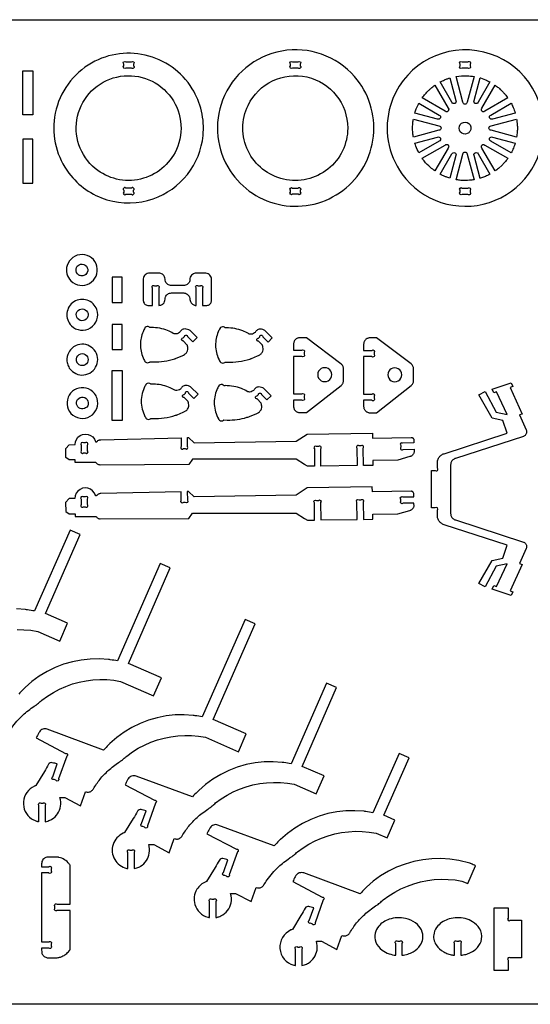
# Model space of a CAD drawing. Extents: x -4.3 to 32, y 14.1 to 33.8.
# Tile 3 of 5: x 7.4 to 17.6, y 14.1 to 33.8. Entities that reach past the tile are written whole.
import ezdxf

# ---------------------------------------------------------------- set-up
doc = ezdxf.new("R2010")
doc.units = 0
doc.header["$MEASUREMENT"] = 0
doc.layers.get('0').update_dxf_attribs({"linetype": 'CONTINUOUS'})
doc.layers.add('SECTIONCUTEDGES', color=18, linetype='CONTINUOUS')

msp = doc.modelspace()

# ---------------------------------------------------------------- linework, layer by layer
for points in [[(31.975, 33.787), (31.975, 14.136), (-4.279, 14.136), (-4.279, 33.787)], [(7.665, 31.889), (7.466, 31.889), (7.466, 32.764), (7.665, 32.764)], [(9.449, 25.787), (9.25, 25.787), (9.25, 26.783), (9.449, 26.783)]]:
    msp.add_lwpolyline(points, close=True)
at = {"layer": 'SECTIONCUTEDGES'}
for points in [[(8.386, 30.723, 0.158451), (9.145, 30.194, 0.158579), (10.069, 30.213, 0.143083), (10.752, 30.7, 0.143219), (11.064, 31.476, 0.081543), (11.033, 31.962, 0.08205), (10.848, 32.41, 0.41824), (8.772, 32.883, 0.217104), (8.1, 31.845, 0.09957), (8.13, 31.254, 0.099953)], [(11.604, 30.773, 0.43471), (13.855, 30.38, 0.435012), (14.089, 32.652, 0.263114), (12.638, 33.162, 0.263168), (11.454, 32.182, 0.118408), (11.36, 31.459, 0.118485)], [(15.034, 30.712, 0.325322), (16.781, 30.139, 0.325497), (17.862, 31.624, 0.371858), (16.529, 33.169, 0.371962), (14.806, 32.076, 0.115164), (14.761, 31.367, 0.115322)], [(9.523, 32.947), (9.634, 32.947, -1), (9.678, 32.902), (9.678, 32.866, -1), (9.634, 32.822), (9.523, 32.822, -1), (9.479, 32.866), (9.479, 32.902, -1)], [(12.851, 32.947), (12.962, 32.947, -1), (13.006, 32.902), (13.006, 32.866, -1), (12.962, 32.822), (12.851, 32.822, -1), (12.807, 32.866), (12.807, 32.902, -1)], [(16.35, 32.821), (16.24, 32.821, -1), (16.195, 32.865), (16.195, 32.902, -1), (16.24, 32.946), (16.35, 32.946, -1), (16.395, 32.902), (16.395, 32.865, -1)], [(8.912, 30.817, -0.621062), (9.341, 32.643, -0.621375), (10.531, 31.194, -0.233521), (9.814, 30.606, -0.233759)], [(13.952, 31.624, -0.481507), (12.673, 30.604, -0.481693), (11.963, 32.078, -0.349808), (13.139, 32.644, -0.349977)], [(15.993, 32.625), (16.114, 32.172, -1), (16.033, 32.139), (15.799, 32.545, -0.012176), (15.887, 32.586, -0.019565), (15.943, 32.609, -0.009363), (15.968, 32.617, 0.003121)], [(16.474, 32.654), (16.337, 32.143, -1), (16.251, 32.143), (16.115, 32.654, -0.057699), (16.339, 32.668, -0.024823)], [(16.79, 32.546), (16.555, 32.139, -1), (16.474, 32.172), (16.595, 32.626, 0.006199), (16.6, 32.625, -0.0186), (16.605, 32.624), (16.702, 32.588, -0.018388), (16.746, 32.567, 0.006129)], [(15.692, 32.479), (15.957, 32.021, -1), (15.896, 31.961), (15.439, 32.225, -0.014778), (15.5, 32.304, -0.028539), (15.572, 32.38, -0.018438), (15.616, 32.42, -0.011345)], [(17.15, 32.225), (16.692, 31.961, -1), (16.632, 32.021), (16.896, 32.479, 0.006303), (16.928, 32.456, -0.01891), (16.96, 32.431, -0.017187), (16.999, 32.397, -0.012321), (17.049, 32.347, -0.018926), (17.091, 32.3, -0.012469)], [(15.373, 32.119), (15.779, 31.884, -1), (15.746, 31.803), (15.293, 31.925, -0.012918), (15.321, 32.005, -0.018758), (15.343, 32.06, -0.010898), (15.358, 32.089, 0.003632)], [(17.296, 31.925), (16.843, 31.804, -1), (16.809, 31.884), (17.215, 32.119, -0.026072), (17.255, 32.035, -0.02074)], [(15.264, 31.803), (15.774, 31.666, -1), (15.774, 31.581), (15.264, 31.444, 0.006429), (15.258, 31.481, -0.01929), (15.253, 31.518), (15.247, 31.624), (15.253, 31.729, -0.018896), (15.258, 31.766, 0.006298)], [(16.34, 31.514, -0.761731), (16.199, 31.695, -0.761062), (16.413, 31.612, -0.135678), (16.39, 31.553, -0.135247)], [(17.325, 31.444), (16.814, 31.581, -1), (16.814, 31.666), (17.324, 31.803, -0.005477), (17.334, 31.726, -0.027167), (17.34, 31.629, -0.022163), (17.337, 31.549, -0.016966)], [(15.292, 31.322), (15.746, 31.444, -1), (15.779, 31.363), (15.373, 31.128, -0.020623), (15.313, 31.261, -0.019978), (15.294, 31.313, -0.019766), (15.293, 31.318, 0.006588)], [(17.215, 31.128), (16.809, 31.363, -1), (16.843, 31.444), (17.296, 31.323, -0.023422), (17.261, 31.226, -0.022486)], [(15.439, 31.022), (15.896, 31.286, -1), (15.957, 31.226), (15.693, 30.768, -0.019294), (15.606, 30.837, -0.045903), (15.479, 30.968, -0.008546), (15.46, 30.992, -0.007227)], [(16.896, 30.768), (16.632, 31.226, -1), (16.692, 31.286), (17.15, 31.022, -0.014529), (17.082, 30.936, -0.022653), (17.034, 30.883), (16.96, 30.816, -0.018394), (16.928, 30.792, 0.006131)], [(15.799, 30.702), (16.033, 31.109, -1), (16.114, 31.075), (15.993, 30.622, -0.012234), (15.915, 30.649, -0.017991), (15.863, 30.671, -0.010478), (15.831, 30.686, 0.003492)], [(16.115, 30.593), (16.252, 31.104, -1), (16.337, 31.104), (16.474, 30.593, -0.013089), (16.382, 30.582, -0.036535), (16.242, 30.579, -0.015577), (16.186, 30.584, -0.012352)], [(16.596, 30.621), (16.474, 31.075, -1), (16.555, 31.109), (16.79, 30.702, 0.006248), (16.746, 30.68, -0.018746), (16.702, 30.659), (16.605, 30.624, -0.018599), (16.6, 30.623, 0.006199)], [(9.523, 30.302), (9.634, 30.302, 1), (9.678, 30.346), (9.678, 30.383, 1), (9.634, 30.427), (9.523, 30.427, 1), (9.479, 30.383), (9.479, 30.346, 1)], [(12.851, 30.427), (12.962, 30.427, -1), (13.006, 30.383), (13.006, 30.346, -1), (12.962, 30.302), (12.851, 30.302, -1), (12.807, 30.346), (12.807, 30.383, -1)], [(16.395, 30.382), (16.395, 30.346, -1), (16.35, 30.301), (16.24, 30.301, -1), (16.195, 30.346), (16.195, 30.382, -1), (16.24, 30.426), (16.35, 30.426, -1)], [(8.426, 28.574, 0.75949), (8.943, 28.866, 0.759547), (8.35, 28.883, 0.136656), (8.345, 28.718, 0.136693)], [(8.556, 28.712, -0.296821), (8.538, 28.844, -0.226812), (8.614, 28.906, -0.287658), (8.735, 28.866, -0.292131), (8.75, 28.741, -0.2076), (8.681, 28.68, -0.142803), (8.609, 28.679, -0.06574), (8.585, 28.689, -0.08291)], [(10.054, 28.084), (10.054, 28.43, 0.08601), (10.051, 28.434, -0.186349), (10.045, 28.453, -0.284949), (10.063, 28.48, -0.285005), (10.095, 28.476, -0.066648), (10.097, 28.475, 0.145329), (10.098, 28.474), (10.137, 28.474, 0.08601), (10.142, 28.477, -0.186349), (10.16, 28.483, -0.284949), (10.188, 28.465, -0.285005), (10.184, 28.432, -0.066648), (10.183, 28.431, 0.145329), (10.182, 28.43), (10.182, 28.084, 0.052408), (10.218, 28.091, 0.128325), (10.27, 28.121, 0.197605), (10.306, 28.207, -0.097222), (10.316, 28.256, -0.148336), (10.36, 28.311, -0.139985), (10.431, 28.333), (10.677, 28.333, -0.145828), (10.749, 28.309, -0.209993), (10.8, 28.225, -0.026239), (10.802, 28.202, 0.09194), (10.811, 28.161, 0.131652), (10.85, 28.11, 0.131653), (10.909, 28.085, 0.024549), (10.917, 28.085, -0.008181), (10.926, 28.084), (10.926, 28.43, 0.08601), (10.923, 28.434, -0.186349), (10.916, 28.453, -0.284949), (10.935, 28.48, -0.285005), (10.967, 28.476, -0.066648), (10.968, 28.475, 0.145329), (10.97, 28.474), (11.006, 28.474, 0.079593), (11.011, 28.477, -0.210465), (11.033, 28.483, -0.269976), (11.058, 28.463, -0.269963), (11.053, 28.432, -0.065724), (11.052, 28.431, 0.145463), (11.051, 28.43), (11.051, 28.084, 0.002017), (11.14, 28.085, 0.096696), (11.173, 28.092, 0.147636), (11.216, 28.128, 0.140954), (11.234, 28.184), (11.234, 28.605, 0.17911), (11.2, 28.689, 0.186027), (11.122, 28.729, 0.012625), (11.118, 28.729, 0.006307), (11.109, 28.73), (10.926, 28.73, 0.145828), (10.853, 28.705, 0.209993), (10.802, 28.621, 0.026239), (10.8, 28.599, -0.09194), (10.792, 28.557, -0.148336), (10.747, 28.503, -0.139985), (10.677, 28.481), (10.431, 28.481, -0.145828), (10.358, 28.505, -0.209993), (10.307, 28.589, -0.026239), (10.305, 28.611, 0.09194), (10.297, 28.653, 0.148336), (10.252, 28.707, 0.139985), (10.182, 28.73), (9.995, 28.73, 0.17911), (9.911, 28.696, 0.186027), (9.871, 28.618, 0.012625), (9.871, 28.614, 0.006307), (9.87, 28.605), (9.87, 28.184, 0.17911), (9.897, 28.117, 0.185411), (9.96, 28.085, 0.029365), (9.979, 28.084, -0.004893)], [(8.434, 27.68, 0.351914), (8.817, 27.638, 0.351881), (8.941, 28.003, 0.47942), (8.486, 28.157, 0.479384)], [(8.56, 27.822, -0.256361), (8.539, 27.934, -0.256996), (8.622, 28.012, -0.591095), (8.764, 27.861, -0.591899)], [(10.861, 27.357), (10.946, 27.442), (10.804, 27.585, 0.061834), (10.783, 27.597, 0.071753), (10.726, 27.613, 0.070796), (10.683, 27.613, 0.180454), (10.622, 27.58, 0.028701), (10.608, 27.561, -0.064537), (10.592, 27.543, -0.217452), (10.5, 27.516, -0.101565), (10.47, 27.526, 0.041153), (10.357, 27.582, 0.049712), (10.199, 27.628, 0.047932), (10.03, 27.642, 0.029051), (10.011, 27.641, -0.120977), (10.006, 27.641, -0.127528), (10.001, 27.644, 0.109877), (9.983, 27.658, 0.146598), (9.947, 27.663, 0.139937), (9.911, 27.646, 0.08355), (9.903, 27.635, 0.02938), (9.865, 27.56, 0.101616), (9.812, 27.303, 0.099445), (9.865, 27.04, 0.034322), (9.902, 26.967, 0.123945), (9.918, 26.95, 0.1368), (9.956, 26.94, 0.136799), (9.995, 26.95, 0.077822), (10, 26.955, -0.14103), (10.006, 26.959), (10.072, 26.956, 0.043069), (10.284, 26.969, 0.041404), (10.498, 27.02, 0.004978), (10.517, 27.026, 0.008098), (10.529, 27.031), (10.648, 27.081, 0.024375), (10.696, 27.106, 0.129126), (10.741, 27.152, 0.09051), (10.758, 27.202, 0.090384), (10.757, 27.254, 0.012931), (10.75, 27.288, 0.06611), (10.747, 27.294), (10.667, 27.375, 0.08601), (10.662, 27.377, -0.186349), (10.644, 27.385, -0.284949), (10.638, 27.418, -0.285005), (10.664, 27.438, -0.066648), (10.665, 27.438, 0.145329), (10.667, 27.438), (10.693, 27.464, 0.08601), (10.694, 27.469, -0.186349), (10.703, 27.486, -0.284949), (10.735, 27.493, -0.285005), (10.755, 27.467, -0.066648), (10.755, 27.465, 0.145329), (10.755, 27.464)], [(12.362, 27.352), (12.447, 27.436), (12.305, 27.579, 0.061834), (12.285, 27.592, 0.071753), (12.228, 27.608, 0.070796), (12.184, 27.608, 0.180454), (12.124, 27.575, 0.028701), (12.11, 27.556, -0.064537), (12.094, 27.538, -0.217452), (12.001, 27.51, -0.101565), (11.972, 27.521, 0.041153), (11.858, 27.577, 0.049712), (11.701, 27.622, 0.047932), (11.532, 27.637, 0.029051), (11.512, 27.635, -0.120977), (11.507, 27.636, -0.143915), (11.502, 27.64, 0.106181), (11.491, 27.649, 0.153336), (11.451, 27.657, 0.153374), (11.413, 27.641, 0.08355), (11.404, 27.63, 0.02938), (11.367, 27.555, 0.105944), (11.314, 27.286, 0.10377), (11.376, 27.014, 0.006426), (11.381, 27.004, 0.006464), (11.386, 26.993, 0.0153), (11.405, 26.96, 0.121465), (11.419, 26.945, 0.1368), (11.458, 26.935, 0.136799), (11.496, 26.945, 0.078657), (11.502, 26.95, -0.143569), (11.507, 26.954, -0.1092), (11.514, 26.954, 0.026431), (11.541, 26.951, 0.044729), (11.773, 26.963, 0.044729), (11.999, 27.015, 0.004978), (12.019, 27.021, 0.008098), (12.031, 27.026), (12.15, 27.076, 0.024375), (12.197, 27.101, 0.129126), (12.243, 27.147, 0.09051), (12.261, 27.198, 0.094759), (12.259, 27.249, 0.002266), (12.252, 27.282, 0.072469), (12.249, 27.289), (12.168, 27.37, 0.08601), (12.164, 27.372, -0.186349), (12.146, 27.38, -0.284949), (12.139, 27.412, -0.285005), (12.165, 27.433, -0.066648), (12.167, 27.433, 0.145329), (12.169, 27.433), (12.195, 27.459, 0.08601), (12.196, 27.463, -0.186349), (12.204, 27.481, -0.284949), (12.237, 27.488, -0.285005), (12.257, 27.462, -0.066648), (12.257, 27.46, 0.145329), (12.257, 27.458)], [(12.871, 27.191), (13.036, 27.191, -1), (13.08, 27.147), (13.08, 27.11, -1), (13.036, 27.066), (12.871, 27.066), (12.871, 26.319), (13.036, 26.319, -1), (13.08, 26.275), (13.08, 26.238, -1), (13.036, 26.194), (12.871, 26.194), (12.871, 26.07), (12.872, 26.057), (12.873, 26.045), (12.876, 26.033), (12.881, 26.021), (12.886, 26.01), (12.892, 26), (12.899, 25.991), (12.907, 25.982), (12.916, 25.974), (12.926, 25.966), (12.936, 25.96), (12.947, 25.955), (12.958, 25.951), (12.97, 25.948), (12.983, 25.946), (12.995, 25.945), (13.126, 25.945), (13.819, 26.485), (13.83, 26.495), (13.839, 26.505), (13.847, 26.517), (13.854, 26.529), (13.86, 26.542), (13.864, 26.555), (13.866, 26.569), (13.867, 26.584), (13.867, 26.822), (13.866, 26.836), (13.864, 26.85), (13.859, 26.864), (13.854, 26.877), (13.847, 26.89), (13.838, 26.901), (13.828, 26.912), (13.817, 26.921), (13.126, 27.439), (12.995, 27.439), (12.983, 27.439), (12.97, 27.437), (12.958, 27.434), (12.947, 27.429), (12.936, 27.424), (12.926, 27.418), (12.916, 27.411), (12.907, 27.403), (12.899, 27.394), (12.892, 27.384), (12.886, 27.374), (12.881, 27.363), (12.876, 27.352), (12.873, 27.34), (12.872, 27.327), (12.871, 27.315)], [(14.307, 25.979), (14.315, 25.971), (14.325, 25.964), (14.335, 25.958), (14.346, 25.953), (14.358, 25.949), (14.369, 25.945), (14.382, 25.944), (14.395, 25.943), (14.525, 25.943), (15.218, 26.483), (15.229, 26.493), (15.238, 26.503), (15.247, 26.514), (15.253, 26.527), (15.259, 26.54), (15.263, 26.553), (15.265, 26.567), (15.266, 26.581), (15.266, 26.819), (15.265, 26.834), (15.263, 26.848), (15.259, 26.862), (15.253, 26.875), (15.246, 26.887), (15.237, 26.899), (15.227, 26.91), (15.216, 26.919), (14.525, 27.437), (14.395, 27.437), (14.382, 27.436), (14.369, 27.434), (14.358, 27.431), (14.346, 27.427), (14.335, 27.422), (14.325, 27.416), (14.315, 27.409), (14.307, 27.401), (14.298, 27.392), (14.291, 27.382), (14.285, 27.372), (14.28, 27.361), (14.276, 27.349), (14.273, 27.338), (14.271, 27.325), (14.27, 27.312), (14.27, 27.188), (14.435, 27.188, -1), (14.479, 27.144), (14.479, 27.108, -1), (14.435, 27.063), (14.27, 27.063), (14.27, 26.316), (14.435, 26.316, -1), (14.479, 26.272), (14.479, 26.236, -1), (14.435, 26.191), (14.27, 26.191), (14.27, 26.067), (14.271, 26.055), (14.273, 26.042), (14.276, 26.03), (14.28, 26.019), (14.285, 26.008), (14.291, 25.998), (14.298, 25.988)], [(8.424, 26.796, 0.275549), (8.726, 26.704, 0.275918), (8.95, 26.926, 0.271811), (8.864, 27.226, 0.271922), (8.561, 27.297, 0.199937), (8.381, 27.147, 0.143119), (8.346, 26.972, 0.083089), (8.37, 26.879, 0.079579)], [(8.551, 26.942, -0.155223), (8.535, 27.017, -0.313109), (8.622, 27.118, -0.57487), (8.766, 26.972, -0.57607), (8.568, 26.919, -0.029852), (8.558, 26.932, -0.039166)], [(10.879, 26.228), (10.964, 26.312), (10.822, 26.455, 0.061834), (10.802, 26.468, 0.071753), (10.745, 26.484, 0.070796), (10.701, 26.484, 0.180454), (10.641, 26.451, 0.028701), (10.626, 26.432, -0.064537), (10.611, 26.414, -0.217452), (10.518, 26.386, -0.101565), (10.488, 26.397, 0.041153), (10.375, 26.453, 0.046108), (10.227, 26.497, 0.046145), (10.073, 26.513), (10.024, 26.512, -0.12534), (10.02, 26.515, 0.109514), (10.002, 26.528, 0.209609), (9.947, 26.529, 0.125437), (9.925, 26.512, 0.040174), (9.921, 26.505, 0.008606), (9.903, 26.472, 0.118988), (9.83, 26.171, 0.118988), (9.903, 25.869, 0.017441), (9.921, 25.836, 0.121465), (9.936, 25.821, 0.1368), (9.975, 25.81, 0.136799), (10.013, 25.821, 0.078657), (10.018, 25.826, -0.143569), (10.024, 25.829, -0.1092), (10.031, 25.83, 0.026431), (10.058, 25.827, 0.044729), (10.29, 25.838, 0.044729), (10.516, 25.891, 0.004978), (10.536, 25.897, 0.008098), (10.548, 25.901), (10.667, 25.952, 0.030376), (10.716, 25.979, 0.135943), (10.764, 26.031, 0.086245), (10.778, 26.076, 0.081858), (10.776, 26.125, 0.012931), (10.768, 26.159, 0.06611), (10.766, 26.165), (10.685, 26.246, 0.08601), (10.68, 26.247, -0.186349), (10.663, 26.256, -0.284949), (10.656, 26.288, -0.285005), (10.682, 26.308, -0.066648), (10.684, 26.308, 0.145329), (10.685, 26.309), (10.711, 26.334, 0.08601), (10.713, 26.339, -0.186349), (10.721, 26.357, -0.284949), (10.754, 26.364, -0.285005), (10.774, 26.337, -0.066648), (10.774, 26.336, 0.145329), (10.774, 26.334)], [(16.836, 22.42), (16.869, 22.493), (16.926, 22.474), (17.134, 22.926), (16.918, 22.879), (16.696, 22.467), (16.572, 22.532), (16.838, 22.996), (17.049, 23.042), (17.133, 23.3), (15.876, 23.708), (15.86, 23.714), (15.845, 23.721), (15.831, 23.729), (15.817, 23.738), (15.804, 23.749), (15.793, 23.761), (15.782, 23.773), (15.772, 23.787), (15.763, 23.801), (15.756, 23.816), (15.75, 23.831), (15.745, 23.847), (15.745, 23.999, 1), (15.701, 24.043), (15.622, 24.043), (15.622, 24.79), (15.701, 24.79, 1), (15.745, 24.834), (15.745, 24.986), (15.75, 25.002), (15.756, 25.018), (15.763, 25.033), (15.772, 25.047), (15.782, 25.06), (15.793, 25.073), (15.804, 25.084), (15.817, 25.095), (15.831, 25.104), (15.845, 25.113), (15.86, 25.12), (15.876, 25.125), (17.133, 25.533), (17.049, 25.791), (16.838, 25.837), (16.572, 26.301), (16.696, 26.366), (16.918, 25.954), (17.134, 25.907), (16.926, 26.359), (16.869, 26.34), (16.836, 26.413), (17.217, 26.537), (17.251, 26.464), (17.194, 26.446), (17.437, 25.917), (17.379, 25.898), (17.516, 25.601), (17.521, 25.589), (17.524, 25.576), (17.525, 25.562), (17.524, 25.549), (17.521, 25.536), (17.517, 25.523), (17.51, 25.512), (17.503, 25.501), (17.493, 25.491), (17.483, 25.483), (17.471, 25.476), (17.459, 25.471), (16.102, 25.031), (16.088, 25.026), (16.076, 25.019), (16.064, 25.012), (16.053, 25.003), (16.042, 24.993), (16.033, 24.981), (16.026, 24.97), (16.019, 24.957), (16.014, 24.943), (16.01, 24.93), (16.008, 24.916), (16.007, 24.901), (16.007, 23.932), (16.008, 23.918), (16.01, 23.904), (16.014, 23.89), (16.019, 23.876), (16.026, 23.864), (16.033, 23.852), (16.042, 23.841), (16.053, 23.831), (16.064, 23.822), (16.076, 23.814), (16.088, 23.807), (16.102, 23.802), (17.459, 23.362), (17.471, 23.357), (17.483, 23.35), (17.493, 23.342), (17.503, 23.332), (17.51, 23.322), (17.517, 23.31), (17.521, 23.297), (17.524, 23.284), (17.525, 23.271), (17.524, 23.258), (17.521, 23.245), (17.516, 23.232), (17.379, 22.935), (17.437, 22.916), (17.194, 22.387), (17.251, 22.369), (17.217, 22.296)], [(8.426, 25.93, 0.173943), (8.608, 25.833, 0.17116), (8.813, 25.873, 0.170359), (8.94, 26.024, 0.164201), (8.948, 26.228, 0.092351), (8.899, 26.324, 0.167008), (8.731, 26.434, 0.331227), (8.391, 26.295, 0.331553)], [(12.336, 26.199), (12.421, 26.283), (12.279, 26.426, 0.061834), (12.259, 26.439, 0.071753), (12.202, 26.455, 0.070796), (12.158, 26.455, 0.180454), (12.098, 26.421, 0.028701), (12.083, 26.403, -0.064537), (12.068, 26.385, -0.217452), (11.975, 26.357, -0.101565), (11.945, 26.368, 0.041153), (11.832, 26.424, 0.049712), (11.675, 26.469, 0.047932), (11.505, 26.483, 0.030378), (11.486, 26.482, -0.12906), (11.481, 26.483, -0.124737), (11.478, 26.485, 0.087165), (11.465, 26.496, 0.160133), (11.426, 26.505, 0.153374), (11.387, 26.488, 0.08355), (11.378, 26.477, 0.02938), (11.34, 26.402, 0.114664), (11.288, 26.11, 0.112453), (11.37, 25.82, 0.018916), (11.379, 25.806, 0.113433), (11.393, 25.792, 0.1368), (11.432, 25.781, 0.136799), (11.47, 25.792, 0.077822), (11.475, 25.796, -0.14103), (11.481, 25.8), (11.548, 25.797, 0.039745), (11.747, 25.808, 0.039745), (11.941, 25.851, 0.006634), (11.979, 25.863, 0.009757), (12.005, 25.872), (12.124, 25.923, 0.030376), (12.173, 25.95, 0.135943), (12.221, 26.002, 0.086245), (12.235, 26.047, 0.081858), (12.233, 26.096, 0.012931), (12.225, 26.13, 0.06611), (12.222, 26.136), (12.142, 26.217, 0.08601), (12.137, 26.218, -0.186349), (12.12, 26.227, -0.284949), (12.113, 26.259, -0.285005), (12.139, 26.279, -0.066648), (12.141, 26.279, 0.145329), (12.142, 26.28), (12.168, 26.305, 0.08601), (12.17, 26.31, -0.186349), (12.178, 26.328, -0.284949), (12.211, 26.334, -0.285005), (12.231, 26.308, -0.066648), (12.231, 26.307, 0.145329), (12.231, 26.305)], [(8.547, 26.085, -0.600683), (8.671, 26.254, -0.6007), (8.742, 26.057, -0.249453), (8.637, 26.02, -0.249466)], [(8.322, 25.048), (8.321, 25.227), (8.39, 25.304), (8.508, 25.306), (8.514, 25.36), (8.534, 25.411), (8.566, 25.454), (8.609, 25.488), (8.659, 25.509), (8.713, 25.517), (8.767, 25.511), (8.817, 25.491), (8.861, 25.459), (8.894, 25.416), (8.916, 25.366), (8.918, 25.364), (8.921, 25.363), (8.923, 25.362), (8.926, 25.361), (8.929, 25.361), (8.932, 25.361), (8.935, 25.361), (8.938, 25.362), (8.94, 25.363), (8.943, 25.365), (8.945, 25.367), (8.947, 25.369), (8.955, 25.378), (8.965, 25.386), (8.975, 25.392), (8.987, 25.398), (8.998, 25.402), (9.01, 25.404), (9.023, 25.405), (10.626, 25.443), (10.628, 25.27, 1), (10.673, 25.226), (10.709, 25.226, 1), (10.753, 25.271), (10.751, 25.446), (10.773, 25.446), (10.886, 25.342), (12.925, 25.372), (13.144, 25.518), (14.445, 25.537), (14.446, 25.438), (15.217, 25.45), (15.225, 25.45), (15.232, 25.449), (15.239, 25.447), (15.245, 25.444), (15.252, 25.44), (15.257, 25.435), (15.262, 25.429), (15.266, 25.423), (15.269, 25.417), (15.272, 25.41), (15.273, 25.403), (15.273, 25.395), (15.275, 25.34), (15.056, 25.336, 1), (15.012, 25.291), (15.013, 25.255, 1), (15.058, 25.211), (15.276, 25.215), (15.277, 25.153), (15.274, 25.143), (15.271, 25.133), (15.266, 25.124), (15.261, 25.115), (15.254, 25.106), (15.247, 25.099), (15.24, 25.091), (15.232, 25.085), (15.223, 25.079), (15.214, 25.074), (15.204, 25.07), (15.194, 25.067), (14.955, 24.999), (14.452, 24.991), (14.454, 24.891), (14.266, 24.889), (14.262, 25.236, 1), (14.217, 25.28), (14.18, 25.279, 1), (14.137, 25.234), (14.142, 24.887), (13.417, 24.878), (13.413, 25.224, 1), (13.368, 25.268), (13.331, 25.268, 1), (13.288, 25.223), (13.292, 24.877), (13.151, 24.875), (13.09, 24.91), (12.926, 25.016), (10.853, 25.016), (10.78, 24.91), (9.011, 24.899), (8.996, 24.9), (8.982, 24.904), (8.968, 24.91), (8.956, 24.918), (8.944, 24.927), (8.934, 24.938), (8.926, 24.951), (8.51, 24.948), (8.51, 25.001), (8.392, 25)], [(8.757, 25.185), (8.756, 25.295, 1), (8.711, 25.339), (8.675, 25.339, 1), (8.631, 25.295), (8.632, 25.184, 1), (8.676, 25.14), (8.713, 25.14, 1)], [(8.321, 23.973), (8.391, 23.924), (8.508, 23.925), (8.509, 23.872), (8.925, 23.875), (8.933, 23.863), (8.943, 23.852), (8.954, 23.842), (8.967, 23.835), (8.98, 23.829), (8.995, 23.825), (9.01, 23.823), (10.778, 23.835), (10.852, 23.941), (12.925, 23.941), (13.089, 23.834), (13.15, 23.8), (13.291, 23.801), (13.286, 24.147, -1), (13.33, 24.192), (13.367, 24.192, -1), (13.411, 24.149), (13.416, 23.803), (14.14, 23.812), (14.135, 24.159, -1), (14.179, 24.204), (14.215, 24.204, -1), (14.26, 24.161), (14.265, 23.813), (14.453, 23.816), (14.451, 23.915), (14.954, 23.923), (15.193, 23.991), (15.203, 23.995), (15.212, 23.999), (15.221, 24.004), (15.23, 24.009), (15.238, 24.016), (15.246, 24.023), (15.253, 24.031), (15.259, 24.039), (15.265, 24.048), (15.269, 24.057), (15.273, 24.067), (15.276, 24.077), (15.275, 24.139), (15.057, 24.136, -1), (15.012, 24.179), (15.011, 24.216, -1), (15.055, 24.261), (15.274, 24.264), (15.272, 24.32), (15.272, 24.327), (15.27, 24.334), (15.268, 24.341), (15.265, 24.348), (15.261, 24.354), (15.256, 24.359), (15.25, 24.364), (15.244, 24.368), (15.237, 24.371), (15.23, 24.373), (15.223, 24.374), (15.216, 24.375), (14.445, 24.362), (14.443, 24.462), (13.143, 24.443), (12.924, 24.296), (10.885, 24.266), (10.772, 24.371), (10.749, 24.37), (10.752, 24.196, -1), (10.708, 24.151), (10.671, 24.15, -1), (10.627, 24.194), (10.624, 24.367), (9.021, 24.33), (9.009, 24.329), (8.997, 24.326), (8.985, 24.322), (8.974, 24.317), (8.964, 24.31), (8.954, 24.302), (8.945, 24.293), (8.944, 24.291), (8.941, 24.289), (8.939, 24.288), (8.936, 24.287), (8.933, 24.286), (8.931, 24.285), (8.928, 24.285), (8.925, 24.286), (8.922, 24.286), (8.919, 24.287), (8.917, 24.289), (8.914, 24.29), (8.893, 24.34), (8.859, 24.383), (8.816, 24.415), (8.765, 24.435), (8.711, 24.442), (8.657, 24.434), (8.608, 24.412), (8.565, 24.379), (8.533, 24.335), (8.513, 24.285), (8.506, 24.231), (8.389, 24.229), (8.32, 24.152)], [(8.675, 24.064), (8.711, 24.065, 1), (8.755, 24.109), (8.754, 24.22, 1), (8.71, 24.264), (8.673, 24.263, 1), (8.629, 24.219), (8.63, 24.108, 1)], [(7.787, 17.78), (7.787, 18.104, 0.08601), (7.785, 18.108, -0.186349), (7.778, 18.127, -0.284949), (7.796, 18.155, -0.285005), (7.829, 18.15, -0.066648), (7.83, 18.149, 0.145329), (7.831, 18.148), (7.868, 18.148, 0.08601), (7.872, 18.151, -0.186349), (7.891, 18.157, -0.284949), (7.918, 18.139, -0.285005), (7.914, 18.107, -0.066648), (7.913, 18.105, 0.145329), (7.912, 18.104), (7.912, 17.78, 0.020963), (7.967, 17.794, 0.061647), (8.044, 17.829, 0.220567), (8.218, 18.088, 0.114184), (8.205, 18.263), (8.305, 18.263), (8.615, 18.099), (8.715, 18.379, 0.110316), (8.779, 18.372, 0.121881), (8.833, 18.392, 0.112814), (8.874, 18.435, -0.038886), (9.007, 18.629, -0.039453), (9.169, 18.799, -0.033728), (9.386, 18.969, -0.013715), (9.41, 18.985, 0.024577), (9.435, 19.001, 0.026089), (9.472, 19.032, -0.020061), (9.541, 19.091), (9.653, 19.172), (9.771, 19.246), (9.893, 19.31), (10.021, 19.366), (10.151, 19.413), (10.285, 19.45), (10.421, 19.477), (10.559, 19.494), (10.698, 19.502), (10.836, 19.499), (10.975, 19.487), (11.112, 19.465), (11.769, 19.177), (11.925, 19.535), (11.268, 19.822), (12.102, 21.73), (11.903, 21.818), (11.049, 19.874, -0.002171), (10.905, 19.896, 0.013028), (10.869, 19.901), (10.688, 19.913), (10.507, 19.91), (10.327, 19.891), (10.149, 19.856), (9.974, 19.805), (9.805, 19.74), (9.642, 19.661), (9.487, 19.567), (9.34, 19.461), (9.203, 19.342, 0.013028), (9.177, 19.316, -0.002171), (9.077, 19.211), (7.954, 19.627, 0.161142), (7.864, 19.627, 0.167596), (7.795, 19.575, 0.03262), (7.782, 19.551, -0.002417), (7.733, 19.454), (8.32, 19.143, 0.09055), (8.326, 19.144, -0.212359), (8.346, 19.141, -0.269976), (8.36, 19.115, -0.269963), (8.344, 19.091, -0.070277), (8.343, 19.09, 0.159377), (8.341, 19.09), (8.18, 18.635, 0.076692), (8.181, 18.63, -0.209964), (8.179, 18.607, -0.269976), (8.152, 18.59, -0.269963), (8.124, 18.606, -0.064517), (8.123, 18.608, 0.141785), (8.122, 18.609), (8.088, 18.623, 0.088915), (8.083, 18.622, -0.186846), (8.064, 18.622, -0.284949), (8.045, 18.648, -0.285005), (8.06, 18.677, -0.067854), (8.062, 18.677, 0.149011), (8.063, 18.678), (8.153, 18.933, 0.000984), (8.051, 18.958, 0.161021), (8.012, 18.954, 0.167951), (7.981, 18.926, -0.009744), (7.897, 18.779), (7.724, 18.5, -0.104608), (7.719, 18.497, 0.035992), (7.696, 18.489, 0.271691), (7.478, 18.179, 0.272097), (7.641, 17.838, 0.041095), (7.695, 17.808, 0.04113), (7.752, 17.788, 0.017881), (7.77, 17.784, -0.00596)], [(9.561, 16.843), (9.561, 17.167, 0.08601), (9.558, 17.172, -0.186349), (9.552, 17.19, -0.284949), (9.57, 17.218, -0.285005), (9.603, 17.214, -0.066648), (9.604, 17.213, 0.145329), (9.605, 17.212), (9.642, 17.212, 0.08601), (9.646, 17.214, -0.186349), (9.665, 17.221, -0.284949), (9.692, 17.203, -0.285005), (9.688, 17.17, -0.066648), (9.687, 17.169, 0.145329), (9.686, 17.167), (9.686, 16.843, 0.020963), (9.741, 16.858, 0.061647), (9.817, 16.892, 0.220567), (9.991, 17.152, 0.114184), (9.979, 17.326), (10.079, 17.326), (10.389, 17.162), (10.489, 17.442, 0.110316), (10.552, 17.435, 0.121881), (10.607, 17.455, 0.112814), (10.647, 17.498, -0.038886), (10.781, 17.692, -0.039453), (10.943, 17.863, -0.033728), (11.16, 18.032, -0.013715), (11.184, 18.048, 0.024577), (11.208, 18.064, 0.026089), (11.246, 18.095, -0.020061), (11.314, 18.154), (11.427, 18.235), (11.545, 18.309), (11.667, 18.374), (11.794, 18.429), (11.925, 18.476), (12.059, 18.513), (12.195, 18.54), (12.333, 18.558), (12.471, 18.565), (12.61, 18.563), (12.748, 18.55), (12.885, 18.528), (13.324, 18.336), (13.48, 18.694), (13.042, 18.885), (13.73, 20.46), (13.53, 20.548), (12.822, 18.937, -0.002171), (12.679, 18.96, 0.013028), (12.643, 18.965), (12.462, 18.977), (12.281, 18.973), (12.101, 18.954), (11.923, 18.919), (11.748, 18.869), (11.579, 18.804), (11.416, 18.724), (11.26, 18.63), (11.114, 18.524), (10.977, 18.405, 0.013028), (10.951, 18.379, -0.002171), (10.85, 18.275), (9.728, 18.691, 0.161142), (9.638, 18.691, 0.167596), (9.569, 18.638, 0.03262), (9.556, 18.614, -0.002417), (9.507, 18.517), (10.094, 18.207, 0.09698), (10.099, 18.207, -0.188225), (10.117, 18.206, -0.284949), (10.134, 18.18, -0.285005), (10.118, 18.154, -0.071202), (10.117, 18.154, 0.159243), (10.115, 18.153), (9.954, 17.699, 0.076692), (9.955, 17.693, -0.209964), (9.953, 17.67, -0.269976), (9.925, 17.654, -0.269963), (9.897, 17.669, -0.064517), (9.897, 17.671, 0.141785), (9.896, 17.672), (9.862, 17.686, 0.088915), (9.857, 17.685, -0.186846), (9.838, 17.685, -0.284949), (9.819, 17.711, -0.285005), (9.834, 17.74, -0.067854), (9.835, 17.741, 0.149011), (9.837, 17.742), (9.927, 17.996, 0.000984), (9.825, 18.021, 0.161021), (9.786, 18.018, 0.167951), (9.755, 17.989, -0.009744), (9.671, 17.842), (9.498, 17.563, -0.104608), (9.493, 17.561, 0.035992), (9.47, 17.552, 0.211334), (9.268, 17.326, 0.211919), (9.3, 17.025, 0.104197), (9.401, 16.912, 0.101482), (9.543, 16.847, 0.013414), (9.552, 16.845, -0.004471)], [(11.195, 15.867), (11.195, 16.191, 0.08601), (11.193, 16.195, -0.186349), (11.186, 16.214, -0.284949), (11.204, 16.241, -0.285005), (11.237, 16.237, -0.066648), (11.238, 16.236, 0.145329), (11.24, 16.235), (11.276, 16.235, 0.08601), (11.28, 16.237, -0.186349), (11.299, 16.244, -0.284949), (11.327, 16.226, -0.285005), (11.323, 16.193, -0.066648), (11.321, 16.192, 0.145329), (11.32, 16.191), (11.32, 15.867, 0.023544), (11.382, 15.883, 0.03569), (11.421, 15.899, 0.236612), (11.624, 16.163, 0.122364), (11.613, 16.349), (11.713, 16.349), (12.023, 16.185), (12.123, 16.466, 0.09929), (12.181, 16.458, 0.110758), (12.232, 16.473, 0.133074), (12.279, 16.519, -0.017801), (12.344, 16.62, -0.056835), (12.57, 16.879, -0.035533), (12.794, 17.056, -0.013715), (12.819, 17.072, 0.024577), (12.843, 17.088, 0.026089), (12.88, 17.119, -0.020061), (12.949, 17.177), (13.061, 17.259), (13.179, 17.332), (13.302, 17.397), (13.429, 17.453), (13.56, 17.499), (13.693, 17.536), (13.829, 17.564), (13.967, 17.581), (14.106, 17.589), (14.244, 17.586), (14.383, 17.574), (14.52, 17.551), (14.739, 17.456), (14.895, 17.813), (14.676, 17.909), (15.177, 19.055), (14.977, 19.144), (14.457, 17.96, -0.002171), (14.313, 17.983, 0.013028), (14.278, 17.988), (14.097, 18), (13.915, 17.997), (13.735, 17.977), (13.557, 17.942), (13.383, 17.892), (13.213, 17.827), (13.05, 17.747), (12.895, 17.654), (12.748, 17.547), (12.611, 17.428, 0.013028), (12.585, 17.403, -0.002171), (12.485, 17.298), (11.362, 17.714, 0.161142), (11.272, 17.714, 0.167596), (11.203, 17.661, 0.03262), (11.19, 17.638, -0.002417), (11.141, 17.54), (11.729, 17.23, 0.09698), (11.733, 17.231, -0.188225), (11.751, 17.229, -0.284949), (11.768, 17.204, -0.285005), (11.752, 17.178, -0.071202), (11.751, 17.177, 0.159243), (11.75, 17.176), (11.588, 16.722, 0.076692), (11.589, 16.716, -0.209964), (11.587, 16.693, -0.269976), (11.56, 16.677, -0.269963), (11.532, 16.693, -0.064517), (11.531, 16.694, 0.141785), (11.53, 16.696), (11.496, 16.709, 0.082495), (11.491, 16.708, -0.210967), (11.469, 16.71, -0.269976), (11.453, 16.737, -0.269963), (11.468, 16.764, -0.06693), (11.47, 16.764, 0.149145), (11.471, 16.765), (11.561, 17.02, 0.000984), (11.459, 17.044, 0.161021), (11.421, 17.041, 0.167951), (11.389, 17.012, -0.009744), (11.305, 16.865), (11.133, 16.587, -0.129096), (11.126, 16.584, 0.054431), (11.12, 16.582, 0.156273), (10.941, 16.432, 0.217069), (10.9, 16.127, 0.127249), (10.998, 15.967, 0.127512), (11.16, 15.874, 0.017881), (11.178, 15.87, -0.00596)], [(8.408, 16.007), (8.15, 16.007, 0.079593), (8.145, 16.004, -0.210465), (8.124, 15.998, -0.269976), (8.099, 16.018, -0.269963), (8.104, 16.049, -0.065724), (8.105, 16.05, 0.145463), (8.106, 16.051), (8.106, 16.088, 0.08601), (8.104, 16.092, -0.186349), (8.097, 16.111, -0.284949), (8.115, 16.138, -0.285005), (8.148, 16.134, -0.066648), (8.149, 16.133, 0.145329), (8.15, 16.132), (8.408, 16.132), (8.408, 16.914, 0.084752), (8.405, 16.919, 0.003619), (8.39, 16.939, 0.086498), (8.299, 17.021, 0.086818), (8.185, 17.068, 0.011122), (8.164, 17.072, 0.021494), (8.153, 17.074), (7.967, 17.074, 0.17911), (7.882, 17.04, 0.186027), (7.842, 16.961, 0.033765), (7.841, 16.921, -0.008515), (7.841, 16.882), (7.984, 16.882, 0.08601), (7.988, 16.884, -0.186349), (8.007, 16.891, -0.284949), (8.034, 16.873, -0.285005), (8.03, 16.84, -0.066648), (8.029, 16.839, 0.145329), (8.028, 16.838), (8.028, 16.801, 0.079593), (8.031, 16.796, -0.210465), (8.037, 16.775, -0.269976), (8.017, 16.75, -0.269963), (7.986, 16.755, -0.065724), (7.985, 16.756, 0.145463), (7.984, 16.757), (7.841, 16.757), (7.841, 15.382), (7.984, 15.382, 0.079593), (7.989, 15.385, -0.210465), (8.011, 15.391, -0.269976), (8.035, 15.371, -0.269963), (8.03, 15.34, -0.065724), (8.029, 15.339, 0.145463), (8.028, 15.338), (8.028, 15.301, 0.08601), (8.031, 15.297, -0.186349), (8.037, 15.278, -0.284949), (8.019, 15.251, -0.285005), (7.986, 15.255, -0.066648), (7.985, 15.256, 0.145329), (7.984, 15.257), (7.841, 15.257, 0.0062), (7.842, 15.185, 0.14327), (7.863, 15.121, 0.122636), (7.907, 15.081, 0.116385), (7.967, 15.065), (8.154, 15.065, 0.035779), (8.183, 15.07, 0.046773), (8.246, 15.09, 0.061713), (8.326, 15.137, 0.064156), (8.39, 15.201, 0.003544), (8.405, 15.22, 0.084661), (8.408, 15.225)], [(12.909, 14.91), (12.909, 15.234, 0.08601), (12.907, 15.238, -0.186349), (12.9, 15.257, -0.284949), (12.918, 15.284, -0.285005), (12.951, 15.28, -0.066648), (12.952, 15.279, 0.145329), (12.954, 15.278), (12.99, 15.278, 0.08601), (12.994, 15.281, -0.186349), (13.013, 15.287, -0.284949), (13.041, 15.269, -0.285005), (13.037, 15.237, -0.066648), (13.035, 15.235, 0.145329), (13.034, 15.234), (13.034, 14.91, 0.020963), (13.089, 14.924, 0.061647), (13.166, 14.959, 0.220567), (13.34, 15.218, 0.114184), (13.327, 15.393), (13.427, 15.393), (13.737, 15.229), (13.837, 15.509, 0.110316), (13.901, 15.502, 0.121881), (13.956, 15.522, 0.112814), (13.996, 15.565, -0.038886), (14.129, 15.759, -0.039453), (14.291, 15.929, -0.033728), (14.508, 16.099, -0.013715), (14.533, 16.115, 0.024577), (14.557, 16.131, 0.026089), (14.594, 16.162, -0.020061), (14.663, 16.221), (14.775, 16.302), (14.893, 16.376), (15.016, 16.44), (15.143, 16.496), (15.274, 16.543), (15.407, 16.58), (15.543, 16.607), (15.681, 16.624), (15.82, 16.632), (15.959, 16.629), (16.097, 16.617), (16.234, 16.595), (16.348, 16.545), (16.504, 16.902, -0.004535), (16.413, 16.943, 0.027218), (16.39, 16.952), (16.171, 17.004), (15.992, 17.031), (15.811, 17.043), (15.629, 17.04), (15.449, 17.021), (15.271, 16.986), (15.097, 16.935), (14.927, 16.87), (14.764, 16.791), (14.609, 16.697), (14.462, 16.591), (14.325, 16.472, 0.013028), (14.299, 16.446, -0.002171), (14.199, 16.341), (13.076, 16.757, 0.161142), (12.986, 16.757, 0.167596), (12.917, 16.705, 0.03262), (12.904, 16.681, -0.002417), (12.855, 16.584), (13.443, 16.273, 0.09698), (13.447, 16.274, -0.188225), (13.465, 16.273, -0.284949), (13.482, 16.247, -0.285005), (13.466, 16.221, -0.071202), (13.465, 16.22, 0.159243), (13.464, 16.22), (13.302, 15.765, 0.083106), (13.303, 15.76, -0.185852), (13.303, 15.74, -0.284949), (13.276, 15.72, -0.285005), (13.246, 15.736, -0.065441), (13.245, 15.738, 0.141651), (13.244, 15.739), (13.21, 15.753, 0.088915), (13.206, 15.752, -0.186846), (13.186, 15.752, -0.284949), (13.167, 15.778, -0.285005), (13.182, 15.807, -0.067854), (13.184, 15.807, 0.149011), (13.185, 15.808), (13.275, 16.063, 0.000984), (13.173, 16.088, 0.161021), (13.135, 16.084, 0.167951), (13.103, 16.056, -0.009744), (13.019, 15.909), (12.847, 15.63, -0.104608), (12.841, 15.627, 0.035992), (12.818, 15.619, 0.316137), (12.6, 15.248, 0.316953), (12.874, 14.918, 0.017881), (12.892, 14.914, -0.00596)], [(17.154, 16.063), (17.154, 15.857, 1), (17.198, 15.813), (17.421, 15.813), (17.421, 15.063), (17.198, 15.063, 1), (17.154, 15.018), (17.154, 14.813), (16.875, 14.813), (16.875, 16.063)], [(14.91, 15.114), (14.91, 15.352, 0.08601), (14.908, 15.356, -0.186349), (14.901, 15.375, -0.284949), (14.919, 15.402, -0.285005), (14.952, 15.398, -0.066648), (14.953, 15.397, 0.145329), (14.954, 15.396), (14.991, 15.396, 0.08601), (14.995, 15.398, -0.186349), (15.014, 15.405, -0.284949), (15.041, 15.387, -0.285005), (15.037, 15.354, -0.066648), (15.036, 15.353, 0.145329), (15.035, 15.352), (15.035, 15.114, 0.098597), (15.261, 15.185, 0.122424), (15.401, 15.315, 0.107731), (15.45, 15.443, 0.150933), (15.424, 15.62, 0.125074), (15.307, 15.759, 0.101504), (15.105, 15.85, 0.067922), (14.944, 15.864, 0.066574), (14.781, 15.833, 0.133449), (14.571, 15.695, 0.124418), (14.499, 15.555, 0.155918), (14.513, 15.376, 0.137063), (14.638, 15.216, 0.079176), (14.78, 15.143, 0.04942)], [(16.086, 15.114), (16.086, 15.352, 0.08601), (16.084, 15.356, -0.186349), (16.077, 15.375, -0.284949), (16.095, 15.402, -0.285005), (16.128, 15.398, -0.066648), (16.129, 15.397, 0.145329), (16.13, 15.396), (16.167, 15.396, 0.08601), (16.171, 15.398, -0.186349), (16.19, 15.405, -0.284949), (16.217, 15.387, -0.285005), (16.213, 15.354, -0.066648), (16.212, 15.353, 0.145329), (16.211, 15.352), (16.211, 15.114, 0.027668), (16.308, 15.132, 0.055217), (16.403, 15.167, 0.085085), (16.541, 15.269, 0.151535), (16.626, 15.439, 0.187353), (16.582, 15.651, 0.110616), (16.447, 15.783, 0.078701), (16.298, 15.846, 0.130103), (15.979, 15.84, 0.137957), (15.752, 15.701, 0.130167), (15.675, 15.555, 0.205831), (15.717, 15.32, 0.122498), (15.869, 15.181, 0.039758), (15.952, 15.144, 0.039941), (16.039, 15.12, 0.014778), (16.063, 15.117, -0.004926)]]:
    msp.add_lwpolyline(points, format="xyb", close=True, dxfattribs=at)
for points in [[(7.466, 30.525), (7.665, 30.525), (7.665, 31.4), (7.466, 31.4)], [(9.252, 28.146), (9.451, 28.146), (9.451, 28.646), (9.252, 28.646)], [(9.25, 27.202), (9.449, 27.202), (9.449, 27.702), (9.25, 27.702)], [(13.394, 26.604), (13.423, 26.582), (13.457, 26.568), (13.493, 26.563), (13.529, 26.568), (13.563, 26.582), (13.592, 26.604), (13.614, 26.633), (13.628, 26.666), (13.633, 26.703), (13.628, 26.739), (13.614, 26.772), (13.592, 26.801), (13.563, 26.823), (13.529, 26.837), (13.493, 26.842), (13.457, 26.837), (13.423, 26.823), (13.394, 26.801), (13.372, 26.772), (13.358, 26.739), (13.354, 26.703), (13.358, 26.666), (13.372, 26.633)], [(14.753, 26.7), (14.758, 26.664), (14.771, 26.631), (14.794, 26.602), (14.823, 26.579), (14.856, 26.566), (14.892, 26.561), (14.928, 26.566), (14.962, 26.579), (14.991, 26.602), (15.013, 26.631), (15.027, 26.664), (15.032, 26.7), (15.027, 26.736), (15.013, 26.77), (14.991, 26.799), (14.962, 26.821), (14.928, 26.835), (14.892, 26.84), (14.856, 26.835), (14.823, 26.821), (14.794, 26.799), (14.771, 26.77), (14.758, 26.736)]]:
    msp.add_lwpolyline(points, close=True, dxfattribs=at)
for points in [[(7.349, 21.615), (7.488, 21.612), (7.626, 21.6), (7.763, 21.577), (8.201, 21.386), (8.358, 21.743), (7.919, 21.935), (8.608, 23.51), (8.408, 23.597), (7.7, 21.986, -0.002171), (7.557, 22.009, 0.013028), (7.521, 22.014), (7.34, 22.026)], [(7.242, 19.65, -0.056835), (7.467, 19.908, -0.035533), (7.692, 20.085, -0.013715), (7.716, 20.101, 0.024577), (7.74, 20.117, 0.026089), (7.778, 20.148, -0.020061), (7.847, 20.207), (7.959, 20.288), (8.077, 20.362), (8.199, 20.426), (8.326, 20.482), (8.457, 20.529), (8.591, 20.566), (8.727, 20.593), (8.865, 20.61), (9.003, 20.618), (9.142, 20.616), (9.28, 20.603), (9.417, 20.581), (10.075, 20.293), (10.231, 20.651), (9.574, 20.938), (10.408, 22.846), (10.209, 22.934), (9.355, 20.99, -0.002171), (9.211, 21.013, 0.013028), (9.175, 21.017), (8.994, 21.03), (8.813, 21.026), (8.633, 21.007), (8.455, 20.972), (8.28, 20.922), (8.111, 20.856), (7.948, 20.777), (7.792, 20.683), (7.646, 20.577), (7.509, 20.458, 0.013028), (7.483, 20.432, -0.002171), (7.383, 20.328)]]:
    msp.add_lwpolyline(points, format="xyb", dxfattribs=at)

doc.saveas('drawing.dxf')
